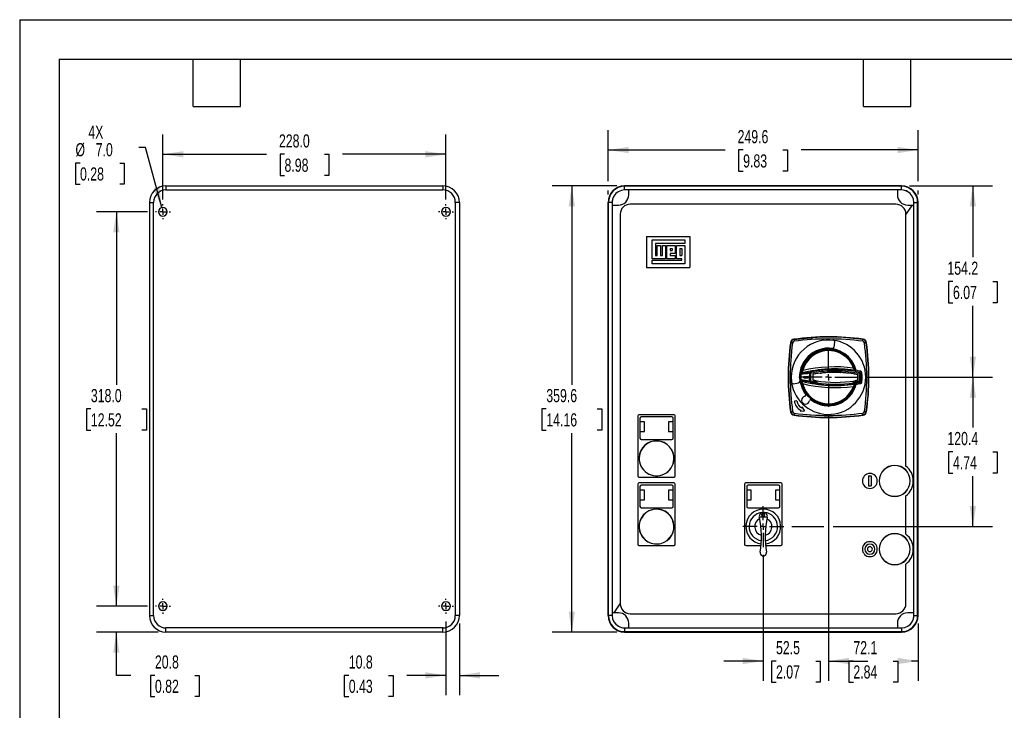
# Model space of a CAD drawing. Header units: millimetres. Extents: x 0 to 1397, y 0 to 1080.
# Tile 2 of 5: x 0 to 793, y 523 to 1080. Entities that reach past the tile are written whole.
import ezdxf

# ---------------------------------------------------------------- set-up
doc = ezdxf.new("R2010")
doc.units = ezdxf.units.MM
doc.header["$LTSCALE"] = 5
doc.linetypes.add('CENTERX2', pattern=[20.32, 12.7, -2.54, 2.54, -2.54])
doc.layers.add('CENTER', color=40, linetype='CENTERX2')
doc.layers.add('DIMENSIONS', color=140, linetype='Continuous', lineweight=25)
doc.layers.add('TEXT', color=140, linetype='Continuous', lineweight=25)
doc.styles.add('SLDTEXTSTYLE0', font='TXT', dxfattribs={"width": 0.7})
doc.dimstyles.new('SLDDIMSTYLE1', dxfattribs={"dimtxt": 10.790039, "dimasz": 16.51, "dimexe": 0, "dimexo": 0.0625, "dimgap": 2.69751, "dimtad": 0, "dimtih": 1, "dimtoh": 1, "dimdec": 1, "dimrnd": 1e-09, "dimzin": 4, "dimdsep": 46, "dimtxsty": 'SLDTEXTSTYLE0', "dimsah": 1, "dimcen": 0.09, "dimadec": 0, "dimazin": 1, "dimtfac": 1, "dimtdec": 1, "dimtofl": 0, "dimtmove": 0, "dimatfit": 3, "dimfxl": 0, "dimfrac": 2, "dimtolj": 1, "dimtzin": 12, "dimarcsym": 0})
doc.dimstyles.new('SLDDIMSTYLE2', dxfattribs={"dimtxt": 10.790039, "dimasz": 16.51, "dimexe": 0, "dimexo": 0.0625, "dimgap": 2.69751, "dimtad": 0, "dimtih": 1, "dimtoh": 1, "dimdec": 1, "dimrnd": 1e-09, "dimzin": 12, "dimdsep": 46, "dimtxsty": 'SLDTEXTSTYLE0', "dimsah": 1, "dimcen": 0.09, "dimadec": 0, "dimazin": 3, "dimtfac": 1, "dimtdec": 1, "dimtmove": 0, "dimatfit": 0, "dimfxl": 0, "dimfrac": 2, "dimtolj": 1, "dimtzin": 12, "dimarcsym": 0})
doc.dimstyles.new('SLDDIMSTYLE4', dxfattribs={"dimtxt": 10.790039, "dimasz": 16.51, "dimexe": 0, "dimexo": 0.0625, "dimgap": 2.69751, "dimtad": 0, "dimtih": 1, "dimtoh": 1, "dimdec": 1, "dimrnd": 1e-09, "dimzin": 12, "dimdsep": 46, "dimtxsty": 'SLDTEXTSTYLE0', "dimsah": 1, "dimcen": 0.09, "dimadec": 0, "dimazin": 3, "dimtfac": 1, "dimtdec": 1, "dimtofl": 0, "dimtmove": 0, "dimatfit": 3, "dimfxl": 0, "dimfrac": 2, "dimtolj": 1, "dimtzin": 12, "dimarcsym": 0})
doc.dimstyles.new('SLDDIMSTYLE5', dxfattribs={"dimtxt": 10.790039, "dimasz": 16.51, "dimexe": 0, "dimexo": 0.0625, "dimgap": 2.69751, "dimtad": 0, "dimtih": 1, "dimtoh": 1, "dimdec": 1, "dimrnd": 1e-09, "dimzin": 4, "dimdsep": 46, "dimtxsty": 'SLDTEXTSTYLE0', "dimsah": 1, "dimcen": 0, "dimadec": 0, "dimazin": 1, "dimtfac": 1, "dimtdec": 1, "dimtofl": 0, "dimtmove": 0, "dimatfit": 3, "dimfxl": 0, "dimfrac": 2, "dimtolj": 1, "dimtzin": 12, "dimarcsym": 0})

# ---------------------------------------------------------------- blocks, each defined once
blk = doc.blocks.new('_D_10')
at = {"layer": 'DIMENSIONS'}
for p, q in [((480.81, 945.54), (428.76, 945.54)), ((444.63, 945.54), (444.63, 785.31)), ((424.11, 765.74), (420.49, 765.74)), ((420.49, 765.74), (420.49, 748.59)), ((465.15, 765.74), (468.77, 765.74)), ((468.77, 765.74), (468.77, 748.59)), ((420.49, 748.59), (424.11, 748.59)), ((444.63, 585.94), (444.63, 746.18)), ((468.77, 748.59), (465.15, 748.59)), ((480.81, 585.94), (428.76, 585.94))]:
    blk.add_line(p, q, dxfattribs=at)
for points in [[(444.63, 945.54), (442.09, 929.03), (447.17, 929.03)], [(444.63, 585.94), (447.17, 602.45), (442.09, 602.45)]]:
    blk.add_solid(points, dxfattribs=at)
at = {"layer": 'DIMENSIONS', "char_height": 10.583, "attachment_point": 1, "style": 'SLDTEXTSTYLE0'}
for s, insert in [('359.6', (424.11, 781.8)), ('14.16', (424.11, 762.24))]:
    blk.add_mtext(s, dxfattribs=dict(at, insert=insert))
blk = doc.blocks.new('_D_11')
at = {"layer": 'DIMENSIONS'}
for p, q in [((716.51, 945.54), (783.5, 945.54)), ((767.62, 945.54), (767.62, 888.01)), ((751.59, 868.44), (747.97, 868.44)), ((747.97, 868.44), (747.97, 851.29)), ((783.65, 868.44), (787.28, 868.44)), ((787.28, 868.44), (787.28, 851.29)), ((747.97, 851.29), (751.59, 851.29)), ((767.62, 791.34), (767.62, 848.88)), ((787.28, 851.29), (783.65, 851.29)), ((681.72, 791.34), (783.5, 791.34))]:
    blk.add_line(p, q, dxfattribs=at)
for points in [[(767.62, 945.54), (765.08, 929.03), (770.16, 929.03)], [(767.62, 791.34), (770.16, 807.85), (765.08, 807.85)]]:
    blk.add_solid(points, dxfattribs=at)
at = {"layer": 'DIMENSIONS', "char_height": 10.583, "attachment_point": 1, "style": 'SLDTEXTSTYLE0'}
for s, insert in [('154.2', (747.1, 884.5)), ('6.07', (751.59, 864.94))]:
    blk.add_mtext(s, dxfattribs=dict(at, insert=insert))
blk = doc.blocks.new('_D_12')
at = {"layer": 'DIMENSIONS'}
for p, q in [((681.72, 791.34), (783.5, 791.34)), ((767.62, 791.34), (767.62, 750.71)), ((751.59, 731.14), (747.97, 731.14)), ((747.97, 731.14), (747.97, 713.99)), ((783.65, 731.14), (787.28, 731.14)), ((787.28, 731.14), (787.28, 713.99)), ((747.97, 713.99), (751.59, 713.99)), ((787.28, 713.99), (783.65, 713.99)), ((767.62, 670.94), (767.62, 711.58)), ((621.75, 670.94), (647.55, 670.94)), ((655.17, 670.94), (783.5, 670.94))]:
    blk.add_line(p, q, dxfattribs=at)
for points in [[(767.62, 791.34), (765.08, 774.83), (770.16, 774.83)], [(767.62, 670.94), (770.16, 687.45), (765.08, 687.45)]]:
    blk.add_solid(points, dxfattribs=at)
at = {"layer": 'DIMENSIONS', "char_height": 10.583, "attachment_point": 1, "style": 'SLDTEXTSTYLE0'}
for s, insert in [('120.4', (747.1, 747.2)), ('4.74', (751.59, 727.64))]:
    blk.add_mtext(s, dxfattribs=dict(at, insert=insert))
blk = doc.blocks.new('_D_13')
at = {"layer": 'DIMENSIONS'}
for p, q in [((473.86, 949.35), (473.86, 990.35)), ((723.46, 949.35), (723.46, 990.35)), ((473.86, 974.47), (568.01, 974.47)), ((582.63, 974.47), (579.01, 974.47)), ((579.01, 974.47), (579.01, 957.32)), ((614.7, 974.47), (618.32, 974.47)), ((618.32, 974.47), (618.32, 957.32)), ((723.46, 974.47), (629.32, 974.47)), ((579.01, 957.32), (582.63, 957.32)), ((618.32, 957.32), (614.7, 957.32)), ((473.86, 938.59), (473.86, 941.73)), ((723.46, 938.59), (723.46, 941.73))]:
    blk.add_line(p, q, dxfattribs=at)
for points in [[(473.86, 974.47), (490.37, 971.93), (490.37, 977.01)], [(723.46, 974.47), (706.95, 977.01), (706.95, 971.93)]]:
    blk.add_solid(points, dxfattribs=at)
at = {"layer": 'DIMENSIONS', "char_height": 10.583, "attachment_point": 1, "style": 'SLDTEXTSTYLE0'}
for s, insert in [('249.6', (578.14, 990.53)), ('9.83', (582.63, 970.96))]:
    blk.add_mtext(s, dxfattribs=dict(at, insert=insert))
blk = doc.blocks.new('_D_14')
at = {"layer": 'DIMENSIONS'}
for p, q in [((651.36, 760.99), (651.36, 546.7)), ((723.46, 592.89), (723.46, 546.7)), ((651.36, 562.57), (656.76, 562.57)), ((671.38, 562.57), (667.76, 562.57)), ((667.76, 562.57), (667.76, 545.42)), ((703.45, 562.57), (707.07, 562.57)), ((707.07, 562.57), (707.07, 545.42)), ((723.46, 562.57), (718.07, 562.57)), ((667.76, 545.42), (671.38, 545.42)), ((707.07, 545.42), (703.45, 545.42))]:
    blk.add_line(p, q, dxfattribs=at)
for points in [[(651.36, 562.57), (667.87, 560.03), (667.87, 565.11)], [(723.46, 562.57), (706.95, 565.11), (706.95, 560.03)]]:
    blk.add_solid(points, dxfattribs=at)
at = {"layer": 'DIMENSIONS', "char_height": 10.583, "attachment_point": 1, "style": 'SLDTEXTSTYLE0'}
for s, insert in [('72.1', (671.38, 578.63)), ('2.84', (671.38, 559.07))]:
    blk.add_mtext(s, dxfattribs=dict(at, insert=insert))
blk = doc.blocks.new('_D_15')
at = {"layer": 'DIMENSIONS'}
for p, q in [((651.36, 760.99), (651.36, 546.7)), ((598.86, 648.05), (598.86, 546.7)), ((598.86, 562.57), (567.11, 562.57)), ((609.08, 562.57), (605.46, 562.57)), ((605.46, 562.57), (605.46, 545.42)), ((641.15, 562.57), (644.77, 562.57)), ((644.77, 562.57), (644.77, 545.42)), ((651.36, 562.57), (683.11, 562.57)), ((605.46, 545.42), (609.08, 545.42)), ((644.77, 545.42), (641.15, 545.42))]:
    blk.add_line(p, q, dxfattribs=at)
for points in [[(598.86, 562.57), (582.35, 565.11), (582.35, 560.03)], [(651.36, 562.57), (667.87, 560.03), (667.87, 565.11)]]:
    blk.add_solid(points, dxfattribs=at)
at = {"layer": 'DIMENSIONS', "char_height": 10.583, "attachment_point": 1, "style": 'SLDTEXTSTYLE0'}
for s, insert in [('52.5', (609.08, 578.63)), ('2.07', (609.08, 559.07))]:
    blk.add_mtext(s, dxfattribs=dict(at, insert=insert))
blk = doc.blocks.new('SW_CENTERMARKSYMBOL_3')
at = {"layer": 'CENTER', "color": 0}
for p, q in [((0, 5.08), (0, 24.01)), ((-5.08, 0), (-24.01, 0)), ((0, 0), (-2.54, 0)), ((0, 0), (0, 2.54)), ((0, 0), (0, -2.54)), ((0, 0), (2.54, 0)), ((5.08, 0), (24.01, 0)), ((0, -5.08), (0, -24.01))]:
    blk.add_line(p, q, dxfattribs=at)
blk = doc.blocks.new('SW_CENTERMARKSYMBOL_4')
at = {"layer": 'CENTER', "color": 0}
for p, q in [((0, 5.08), (0, 16.54)), ((-5.08, 0), (-16.54, 0)), ((0, 0), (-2.54, 0)), ((0, 0), (0, 2.54)), ((0, 0), (0, -2.54)), ((0, 0), (2.54, 0)), ((5.08, 0), (16.54, 0)), ((0, -5.08), (0, -16.54))]:
    blk.add_line(p, q, dxfattribs=at)
blk = doc.blocks.new('_D_16')
at = {"layer": 'DIMENSIONS'}
for p, q in [((115.32, 934.59), (115.32, 986.89)), ((343.32, 934.59), (343.32, 986.89)), ((115.32, 971.02), (198.67, 971.02)), ((213.29, 971.02), (209.66, 971.02)), ((209.66, 971.02), (209.66, 953.87)), ((245.35, 971.02), (248.97, 971.02)), ((248.97, 971.02), (248.97, 953.87)), ((343.32, 971.02), (259.97, 971.02)), ((209.66, 953.87), (213.29, 953.87)), ((248.97, 953.87), (245.35, 953.87))]:
    blk.add_line(p, q, dxfattribs=at)
for points in [[(115.32, 971.02), (131.83, 968.48), (131.83, 973.56)], [(343.32, 971.02), (326.81, 973.56), (326.81, 968.48)]]:
    blk.add_solid(points, dxfattribs=at)
at = {"layer": 'DIMENSIONS', "char_height": 10.583, "attachment_point": 1, "style": 'SLDTEXTSTYLE0'}
for s, insert in [('228.0', (208.8, 987.08)), ('8.98', (213.29, 967.51))]:
    blk.add_mtext(s, dxfattribs=dict(at, insert=insert))
blk = doc.blocks.new('_D_17')
at = {"layer": 'DIMENSIONS'}
for p, q in [((102.93, 924.74), (61.98, 924.74)), ((77.86, 924.74), (77.86, 785.31)), ((57.34, 765.74), (53.71, 765.74)), ((53.71, 765.74), (53.71, 748.59)), ((98.38, 765.74), (102, 765.74)), ((102, 765.74), (102, 748.59)), ((53.71, 748.59), (57.34, 748.59)), ((77.86, 606.74), (77.86, 746.18)), ((102, 748.59), (98.38, 748.59)), ((102.93, 606.74), (61.98, 606.74))]:
    blk.add_line(p, q, dxfattribs=at)
for points in [[(77.86, 924.74), (75.32, 908.23), (80.4, 908.23)], [(77.86, 606.74), (80.4, 623.25), (75.32, 623.25)]]:
    blk.add_solid(points, dxfattribs=at)
at = {"layer": 'DIMENSIONS', "char_height": 10.583, "attachment_point": 1, "style": 'SLDTEXTSTYLE0'}
for s, insert in [('318.0', (57.34, 781.8)), ('12.52', (57.34, 762.24))]:
    blk.add_mtext(s, dxfattribs=dict(at, insert=insert))
blk = doc.blocks.new('_D_18')
at = {"layer": 'DIMENSIONS'}
for p, q in [((101.42, 976.6), (95.83, 976.6)), ((114.41, 928.12), (101.42, 976.6)), ((48.58, 963.96), (44.96, 963.96)), ((44.96, 963.96), (44.96, 946.82)), ((80.65, 963.96), (84.27, 963.96)), ((84.27, 963.96), (84.27, 946.82)), ((44.96, 946.82), (48.58, 946.82)), ((84.27, 946.82), (80.65, 946.82))]:
    blk.add_line(p, q, dxfattribs=at)
blk.add_solid([(114.41, 928.12), (112.59, 944.73), (107.68, 943.41)], dxfattribs=at)
at = {"layer": 'DIMENSIONS', "char_height": 10.583, "attachment_point": 1, "style": 'SLDTEXTSTYLE0'}
for s, insert in [('4X', (55.3, 994.13)), ('%%c', (44.93, 980.02)), ('7.0', (61.22, 980.02)), ('0.28', (48.58, 960.46))]:
    blk.add_mtext(s, dxfattribs=dict(at, insert=insert))
blk = doc.blocks.new('_D_19')
at = {"layer": 'DIMENSIONS'}
for p, q in [((77.86, 606.74), (77.86, 638.49)), ((102.93, 606.74), (61.98, 606.74)), ((111.47, 585.94), (61.98, 585.94)), ((77.86, 551.03), (77.86, 585.94)), ((89.47, 551.03), (77.86, 551.03)), ((108.92, 551.03), (105.3, 551.03)), ((105.3, 551.03), (105.3, 533.88)), ((140.98, 551.03), (144.61, 551.03)), ((144.61, 551.03), (144.61, 533.88)), ((105.3, 533.88), (108.92, 533.88)), ((144.61, 533.88), (140.98, 533.88))]:
    blk.add_line(p, q, dxfattribs=at)
for points in [[(77.86, 606.74), (80.4, 623.25), (75.32, 623.25)], [(77.86, 585.94), (75.32, 569.43), (80.4, 569.43)]]:
    blk.add_solid(points, dxfattribs=at)
at = {"layer": 'DIMENSIONS', "char_height": 10.583, "attachment_point": 1, "style": 'SLDTEXTSTYLE0'}
for s, insert in [('20.8', (108.92, 567.09)), ('0.82', (108.92, 547.52))]:
    blk.add_mtext(s, dxfattribs=dict(at, insert=insert))
blk = doc.blocks.new('_D_20')
at = {"layer": 'DIMENSIONS'}
for p, q in [((343.32, 594.35), (343.32, 535.16)), ((354.12, 592.89), (354.12, 535.16)), ((265.04, 551.03), (261.42, 551.03)), ((261.42, 551.03), (261.42, 533.88)), ((297.1, 551.03), (300.73, 551.03)), ((300.73, 551.03), (300.73, 533.88)), ((343.32, 551.03), (311.72, 551.03)), ((354.12, 551.03), (385.87, 551.03)), ((261.42, 533.88), (265.04, 533.88)), ((300.73, 533.88), (297.1, 533.88))]:
    blk.add_line(p, q, dxfattribs=at)
for points in [[(343.32, 551.03), (326.81, 553.57), (326.81, 548.49)], [(354.12, 551.03), (370.63, 548.49), (370.63, 553.57)]]:
    blk.add_solid(points, dxfattribs=at)
at = {"layer": 'DIMENSIONS', "char_height": 10.583, "attachment_point": 1, "style": 'SLDTEXTSTYLE0'}
for s, insert in [('10.8', (265.04, 567.09)), ('0.43', (265.04, 547.52))]:
    blk.add_mtext(s, dxfattribs=dict(at, insert=insert))
blk = doc.blocks.new('SW_CENTERMARKSYMBOL_5')
at = {"layer": 'CENTER', "color": 0}
for p, q in [((-5.08, 0), (-6.04, 0)), ((0, 0), (-2.54, 0)), ((0, 5.08), (0, 6.04)), ((0, 0), (0, 2.54)), ((0, 0), (0, -2.54)), ((0, 0), (2.54, 0)), ((5.08, 0), (6.04, 0)), ((0, -5.08), (0, -6.04))]:
    blk.add_line(p, q, dxfattribs=at)
blk = doc.blocks.new('SW_CENTERMARKSYMBOL_6')
at = {"layer": 'CENTER', "color": 0}
for p, q in [((-5.08, 0), (-6.04, 0)), ((0, 0), (-2.54, 0)), ((0, 5.08), (0, 6.04)), ((0, 0), (0, 2.54)), ((0, 0), (0, -2.54)), ((0, 0), (2.54, 0)), ((5.08, 0), (6.04, 0)), ((0, -5.08), (0, -6.04))]:
    blk.add_line(p, q, dxfattribs=at)
blk = doc.blocks.new('SW_CENTERMARKSYMBOL_7')
at = {"layer": 'CENTER', "color": 0}
for p, q in [((-5.08, 0), (-6.04, 0)), ((0, 0), (-2.54, 0)), ((0, 5.08), (0, 6.04)), ((0, 0), (0, 2.54)), ((0, 0), (0, -2.54)), ((0, 0), (2.54, 0)), ((5.08, 0), (6.04, 0)), ((0, -5.08), (0, -6.04))]:
    blk.add_line(p, q, dxfattribs=at)
blk = doc.blocks.new('SW_CENTERMARKSYMBOL_8')
at = {"layer": 'CENTER', "color": 0}
for p, q in [((-5.08, 0), (-6.04, 0)), ((0, 0), (-2.54, 0)), ((0, 5.08), (0, 6.04)), ((0, 0), (0, 2.54)), ((0, 0), (0, -2.54)), ((0, 0), (2.54, 0)), ((5.08, 0), (6.04, 0)), ((0, -5.08), (0, -6.04))]:
    blk.add_line(p, q, dxfattribs=at)

msp = doc.modelspace()

# ---------------------------------------------------------------- linework, layer by layer
at = {"color": 7, "linetype": 'Continuous'}
for q in [(0.01, 0.01), (1397.01, 1079.51)]:
    msp.add_line((0.01, 1079.51), q, dxfattribs=at)
for p, q in [((117.82, 945.54), (117.82, 942.24)), ((117.82, 945.54), (340.82, 945.54)), ((340.82, 945.54), (340.82, 942.24)), ((710.16, 945.54), (487.16, 945.54)), ((487.16, 942.24), (487.16, 945.24)), ((710.16, 945.24), (487.16, 945.24)), ((710.16, 942.24), (710.16, 945.24)), ((117.82, 942.24), (340.82, 942.24)), ((490.46, 942.24), (487.16, 942.24)), ((490.46, 938.34), (490.46, 942.24)), ((706.86, 942.24), (490.46, 942.24)), ((706.86, 942.24), (706.86, 938.34)), ((710.16, 942.24), (706.86, 942.24)), ((104.52, 932.24), (107.82, 932.24)), ((104.52, 932.24), (104.52, 599.24)), ((107.82, 599.24), (107.82, 932.24)), ((350.82, 932.24), (350.82, 599.24)), ((354.12, 932.24), (350.82, 932.24)), ((354.12, 932.24), (354.12, 599.24)), ((473.86, 599.24), (473.86, 932.24)), ((474.16, 599.24), (474.16, 932.24)), ((477.16, 932.24), (474.16, 932.24)), ((477.16, 932.24), (477.16, 930.04)), ((477.16, 930.04), (477.16, 601.44)), ((477.16, 930.04), (482.16, 930.04)), ((705.66, 930.74), (491.66, 930.74)), ((718.66, 930.04), (713.66, 922.74)), ((715.16, 930.04), (718.66, 930.04)), ((718.66, 930.04), (720.16, 930.04)), ((720.16, 930.04), (720.16, 932.24)), ((720.16, 932.24), (723.16, 932.24)), ((720.16, 601.44), (720.16, 930.04)), ((723.16, 599.24), (723.16, 932.24)), ((723.46, 599.24), (723.46, 932.24)), ((483.66, 922.74), (483.66, 608.74)), ((713.66, 719.74), (713.66, 922.74)), ((504.66, 904.74), (504.66, 879.74)), ((504.66, 904.74), (539.66, 904.74)), ((539.66, 904.74), (539.66, 879.74)), ((509.34, 886.84), (509.34, 902.1)), ((509.34, 902.1), (535.65, 902.1)), ((535.65, 899.09), (511.94, 899.09)), ((511.94, 899.09), (511.94, 889.45)), ((513.5, 889.45), (513.5, 897.6)), ((513.5, 897.6), (516.11, 897.6)), ((516.11, 897.6), (516.11, 889.45)), ((517.56, 889.45), (517.56, 897.6)), ((517.56, 897.6), (520.13, 897.6)), ((520.13, 897.6), (520.13, 886.84)), ((521.21, 897.6), (527.91, 897.6)), ((521.21, 886.84), (521.21, 897.6)), ((527.91, 897.6), (527.91, 890.94)), ((529.02, 897.6), (535.65, 897.6)), ((529.02, 886.84), (529.02, 897.6)), ((535.65, 902.1), (535.65, 899.09)), ((535.65, 897.6), (535.65, 882.79)), ((511.94, 889.45), (513.5, 889.45)), ((516.11, 889.45), (517.56, 889.45)), ((523.79, 894.99), (523.79, 893.51)), ((523.79, 894.99), (525.34, 894.99)), ((523.79, 893.51), (525.34, 893.51)), ((527.91, 890.94), (523.79, 890.94)), ((523.79, 890.94), (523.79, 889.45)), ((523.79, 889.45), (527.91, 889.45)), ((525.34, 894.99), (525.34, 893.51)), ((527.91, 889.45), (527.91, 886.84)), ((531.66, 894.99), (533.12, 894.99)), ((531.66, 894.99), (531.66, 889.45)), ((531.66, 889.45), (533.12, 889.45)), ((533.12, 894.99), (533.12, 889.45)), ((520.13, 886.84), (509.34, 886.84)), ((509.34, 882.79), (509.34, 885.8)), ((509.34, 885.8), (533.12, 885.8)), ((535.65, 882.79), (509.34, 882.79)), ((527.91, 886.84), (521.21, 886.84)), ((533.12, 886.84), (529.02, 886.84)), ((533.12, 885.8), (533.12, 886.84)), ((504.66, 879.74), (539.66, 879.74)), ((621, 819.09), (620.73, 819.13)), ((623.54, 821.94), (623.58, 821.67)), ((623.58, 821.67), (636.07, 823.03)), ((634.44, 822.77), (638.53, 823.1)), ((636.52, 823.1), (634.44, 822.77)), ((638.53, 823.1), (636.52, 823.1)), ((655.82, 815.52), (656.54, 819.66)), ((679.11, 821.71), (679.15, 821.97)), ((681.96, 819.16), (681.7, 819.13)), ((629.82, 796.94), (630.59, 796.74)), ((637.06, 794.54), (636.21, 794.73)), ((637.06, 794.54), (636.87, 795.52)), ((638.75, 793.48), (638.73, 789.33)), ((638.75, 793.48), (638.73, 789.33)), ((638.75, 793.48), (638.75, 793.48)), ((639, 793.77), (639, 793.77)), ((646.34, 797.36), (656.4, 797.82)), ((654.5, 796.34), (654.47, 795.24)), ((654.56, 795.83), (654.5, 796.41)), ((661.21, 795.7), (654.56, 795.83)), ((654.61, 795.79), (654.56, 795.83)), ((654.61, 795.79), (654.6, 795.22)), ((661.16, 795.65), (654.61, 795.79)), ((656.4, 797.82), (656.39, 797.33)), ((656.4, 797.82), (664.43, 797.46)), ((661.15, 795.09), (661.16, 795.65)), ((661.16, 795.65), (661.21, 795.7)), ((661.3, 796.27), (661.21, 795.7)), ((661.27, 795.1), (661.29, 796.21)), ((672.27, 799), (671.52, 798.73)), ((672.94, 797.74), (672.83, 797.74)), ((674.76, 793.42), (674.76, 793.42)), ((674.98, 789.34), (675, 793.12)), ((674.98, 789.34), (675, 793.12)), ((675, 793.12), (675, 793.12)), ((676.23, 794.25), (676.43, 795.23)), ((676.23, 794.25), (677.22, 794.37)), ((621.36, 791.32), (620.58, 791.32)), ((623.06, 786.13), (627.2, 786.86)), ((628.38, 791.33), (628.36, 791.33)), ((631.36, 791.44), (629.13, 791.45)), ((630.54, 786.14), (629.77, 785.95)), ((631.36, 791.44), (631.36, 791.94)), ((631.36, 790.94), (631.36, 791.44)), ((631.36, 790.94), (635.04, 790.92)), ((631.41, 791.94), (631.4, 790.94)), ((635.04, 791.92), (635.04, 791.42)), ((635.04, 791.42), (635.04, 790.92)), ((635.84, 791.42), (635.04, 791.42)), ((635.84, 791.42), (636.71, 791.41)), ((637.03, 788.28), (636.18, 788.1)), ((637.03, 788.28), (636.83, 787.3)), ((638.73, 789.33), (638.73, 789.33)), ((638.98, 789.03), (638.98, 789.03)), ((641.08, 787.52), (640.59, 787.62)), ((640.6, 787.72), (640.6, 788.74)), ((641.1, 787.72), (640.6, 787.72)), ((641, 788.6), (641, 788.68)), ((641.1, 787.72), (641.08, 787.52)), ((641.1, 788.58), (641.1, 787.72)), ((641.1, 787.72), (641.1, 787.25)), ((642.09, 786.86), (641.95, 785.88)), ((642.1, 788.41), (642.09, 786.86)), ((671.59, 786.88), (671.6, 788.33)), ((671.59, 786.88), (671.74, 785.89)), ((672.6, 787.74), (672.6, 788.5)), ((673.1, 787.74), (672.6, 787.74)), ((672.62, 787.53), (672.6, 787.74)), ((672.6, 787.27), (672.6, 787.74)), ((673.11, 787.64), (672.62, 787.53)), ((672.7, 788.69), (672.7, 788.52)), ((673.1, 788.76), (673.1, 787.74)), ((674.74, 789.05), (674.74, 789.05)), ((674.98, 789.34), (674.98, 789.34)), ((676.2, 788.2), (676.4, 787.22)), ((676.2, 788.2), (677.19, 788.08)), ((677.4, 791.22), (678.45, 791.22)), ((681.36, 791.36), (682.15, 791.36)), ((683.64, 791.36), (683.92, 791.36)), ((632.96, 777.58), (632.95, 777.57)), ((671.45, 783.77), (672.19, 783.49)), ((672.77, 784.74), (672.87, 784.74)), ((625.9, 772.22), (623.91, 772.04)), ((632.32, 775.97), (632.32, 775.98)), ((633.15, 776.97), (633.16, 776.97)), ((636.01, 772.28), (636.03, 772.28)), ((637.62, 772.92), (637.61, 772.91)), ((620.77, 763.52), (621.03, 763.56)), ((621.36, 763.87), (621.36, 763.89)), ((621.36, 763.89), (621.36, 763.88)), ((621.36, 763.88), (621.36, 763.87)), ((628.98, 764.72), (628.59, 763.9)), ((628.59, 763.9), (631.87, 764.15)), ((630.24, 767.34), (629.85, 766.52)), ((632.09, 764.62), (630.24, 767.34)), ((681.73, 763.6), (682, 763.56)), ((497.74, 760.09), (497.74, 711.74)), ((526.99, 761.09), (498.74, 761.09)), ((499.54, 758.29), (499.54, 742.14)), ((503.14, 755.39), (499.54, 755.39)), ((525.19, 759.29), (500.54, 759.29)), ((503.14, 747.59), (503.14, 755.39)), ((526.19, 755.39), (522.59, 755.39)), ((522.59, 755.39), (522.59, 747.59)), ((526.19, 742.14), (526.19, 758.29)), ((527.99, 711.74), (527.99, 760.09)), ((623.62, 760.98), (623.58, 760.71)), ((635.97, 759.77), (636.56, 759.68)), ((636.56, 759.68), (637.01, 759.68)), ((679.19, 760.75), (679.15, 761.01)), ((499.54, 747.59), (503.14, 747.59)), ((522.59, 747.59), (526.19, 747.59)), ((500.54, 741.14), (525.19, 741.14)), ((498.74, 710.74), (526.99, 710.74)), ((526.99, 706.09), (498.74, 706.09)), ((612.99, 706.09), (584.74, 706.09)), ((683.66, 711.74), (685.66, 711.74)), ((683.66, 711.74), (683.66, 703.74)), ((685.66, 711.74), (685.66, 703.74)), ((497.74, 705.09), (497.74, 656.74)), ((499.54, 703.29), (499.54, 687.14)), ((503.14, 700.39), (499.54, 700.39)), ((525.19, 704.29), (500.54, 704.29)), ((503.14, 692.59), (503.14, 700.39)), ((526.19, 700.39), (522.59, 700.39)), ((522.59, 700.39), (522.59, 692.59)), ((526.19, 687.14), (526.19, 703.29)), ((527.99, 656.74), (527.99, 705.09)), ((583.74, 705.09), (583.74, 656.74)), ((585.54, 703.29), (585.54, 687.14)), ((589.14, 700.39), (585.54, 700.39)), ((611.19, 704.29), (586.54, 704.29)), ((589.14, 692.59), (589.14, 700.39)), ((612.19, 700.39), (608.59, 700.39)), ((608.59, 700.39), (608.59, 692.59)), ((612.19, 687.14), (612.19, 703.29)), ((613.99, 656.74), (613.99, 705.09)), ((683.66, 703.74), (685.66, 703.74)), ((499.54, 692.59), (503.14, 692.59)), ((522.59, 692.59), (526.19, 692.59)), ((585.54, 692.59), (589.14, 692.59)), ((608.59, 692.59), (612.19, 692.59)), ((713.66, 664.74), (713.66, 695.74)), ((500.54, 686.14), (525.19, 686.14)), ((586.54, 686.14), (611.19, 686.14)), ((602.05, 678.5), (595.68, 678.5)), ((597.85, 679.38), (597.64, 680.38)), ((600.06, 681.01), (597.67, 681.01)), ((597.85, 679.38), (599.85, 679.36)), ((599.85, 679.36), (600.08, 680.35)), ((498.74, 655.74), (526.99, 655.74)), ((584.74, 655.74), (596.9, 655.74)), ((600.83, 655.74), (612.99, 655.74)), ((713.66, 608.74), (713.66, 640.74)), ((478.67, 601.44), (483.66, 608.74)), ((104.52, 599.24), (107.82, 599.24)), ((354.12, 599.24), (350.82, 599.24)), ((477.16, 599.24), (474.16, 599.24)), ((478.67, 601.44), (477.16, 601.44)), ((477.16, 601.44), (477.16, 599.24)), ((482.16, 601.44), (478.67, 601.44)), ((491.66, 600.74), (705.66, 600.74)), ((720.16, 601.44), (715.16, 601.44)), ((720.16, 599.24), (720.16, 601.44)), ((720.16, 599.24), (723.16, 599.24)), ((340.82, 589.24), (117.82, 589.24)), ((117.82, 585.94), (117.82, 589.24)), ((340.82, 585.94), (340.82, 589.24)), ((487.16, 589.24), (490.46, 589.24)), ((487.16, 589.24), (487.16, 586.24)), ((490.46, 589.24), (490.46, 593.14)), ((490.46, 589.24), (706.86, 589.24)), ((706.86, 593.14), (706.86, 589.24)), ((706.86, 589.24), (710.16, 589.24)), ((710.16, 589.24), (710.16, 586.24)), ((340.82, 585.94), (117.82, 585.94)), ((487.16, 586.24), (710.16, 586.24)), ((487.16, 585.94), (710.16, 585.94))]:
    msp.add_line(p, q)
at = {"flags": 128}
for points in [[(478.52, 937.28), (477.51, 934.86), (477.16, 932.24)], [(482.08, 940.86), (480.07, 939.29), (478.52, 937.28)], [(487.16, 942.24), (484.53, 941.89), (482.08, 940.86)], [(487.16, 942.24), (484.54, 941.89), (482.08, 940.86)], [(715.22, 940.87), (712.79, 941.89), (710.16, 942.24)], [(718.79, 937.31), (717.23, 939.32), (715.22, 940.87)], [(720.16, 932.24), (719.82, 934.87), (718.79, 937.31)], [(720.16, 932.24), (719.82, 934.86), (718.79, 937.31)], [(629.36, 793.91), (629.34, 794.2), (629.39, 794.79)], [(630.08, 795.31), (630.03, 795.07), (630.03, 794.9), (630.05, 794.79), (630.1, 794.76)], [(646.34, 797.01), (644.45, 796.83), (642.85, 796.67), (641.78, 796.57), (641.4, 796.59), (641.78, 796.71), (642.86, 796.91), (644.46, 797.15), (646.34, 797.36)], [(644.63, 794.57), (645.48, 794.67), (646.38, 794.76)], [(664.43, 797.11), (655.39, 797.47), (646.34, 797.01)], [(654.6, 795.22), (654.53, 795.23), (654.47, 795.24)], [(661.3, 796.27), (660.05, 796.3), (657.9, 796.34), (654.5, 796.41)], [(654.5, 796.41), (654.5, 796.37), (654.5, 796.34)], [(655.97, 795.18), (655.97, 795.19), (655.96, 795.19)], [(661.15, 795.09), (661.22, 795.1), (661.27, 795.1)], [(661.29, 796.21), (661.29, 796.25), (661.3, 796.27)], [(664.43, 797.46), (666.32, 797.26), (667.92, 797.05), (669, 796.86), (669.38, 796.74), (669, 796.72), (667.93, 796.8), (666.32, 796.94), (664.43, 797.11)], [(672.24, 796.8), (672.7, 796.87), (672.86, 797.06)], [(672.27, 799), (672.61, 797.99), (672.86, 797.06)], [(672.86, 797.06), (672.92, 797.17), (672.97, 797.25)], [(673.36, 796.89), (673.3, 796.78), (673.26, 796.7)], [(676.43, 795.23), (676.97, 795.72), (677.38, 796.1)], [(678.16, 795.27), (677.64, 794.76), (677.22, 794.37)], [(629.36, 788.11), (629.31, 788.8), (629.34, 788.98)], [(630.07, 788.12), (630.02, 788.09), (629.99, 787.99), (630, 787.82), (630.04, 787.58)], [(631.36, 791.94), (633.13, 791.93), (635.04, 791.92)], [(639.93, 786.72), (640.12, 786.77), (640.31, 786.94), (640.4, 787.08), (640.48, 787.24), (640.54, 787.43), (640.59, 787.62)], [(639.93, 786.27), (639.93, 786.52), (639.93, 786.72)], [(640.59, 787.62), (640.6, 787.68), (640.6, 787.72)], [(671.45, 783.77), (671.84, 784.48), (671.99, 784.81), (672.1, 785.11), (672.17, 785.35), (672.21, 785.54), (672.22, 785.65), (672.19, 785.69)], [(672.8, 785.42), (672.65, 785.61), (672.19, 785.69)], [(672.8, 785.42), (672.54, 784.5), (672.19, 783.49)], [(672.91, 785.24), (672.85, 785.34), (672.8, 785.42)], [(673.1, 787.74), (673.1, 787.68), (673.11, 787.64)], [(673.11, 787.64), (673.15, 787.44), (673.22, 787.26), (673.3, 787.1), (673.39, 786.96), (673.58, 786.78), (673.77, 786.73)], [(673.2, 785.78), (673.26, 785.68), (673.31, 785.59)], [(673.77, 786.73), (673.77, 786.48), (673.76, 786.28)], [(677.34, 786.34), (676.81, 786.84), (676.4, 787.22)], [(677.19, 788.08), (677.72, 787.57), (678.12, 787.17)], [(632.15, 764.45), (632.13, 764.54), (632.09, 764.62)], [(637.01, 759.68), (636.43, 759.73), (635.97, 759.77)], [(595.68, 678.5), (595.68, 678.49), (595.68, 678.49)], [(597.64, 680.38), (597.62, 680.69), (597.67, 681.01)], [(600.08, 680.35), (600.11, 680.68), (600.06, 681.01)], [(602.05, 678.5), (602.05, 678.49), (602.05, 678.49)], [(477.16, 599.24), (477.51, 596.62), (478.54, 594.18)], [(477.16, 599.24), (477.51, 596.63), (478.54, 594.18)], [(718.81, 594.21), (719.82, 596.63), (720.16, 599.24)], [(478.54, 594.18), (480.1, 592.17), (482.11, 590.62)], [(482.11, 590.62), (484.54, 589.6), (487.16, 589.24)], [(710.16, 589.24), (712.79, 589.59), (715.25, 590.63)], [(710.16, 589.24), (712.8, 589.59), (715.25, 590.63)], [(715.25, 590.63), (717.26, 592.19), (718.81, 594.21)]]:
    msp.add_lwpolyline(points, dxfattribs=at)
for centre, radius, start, end in [((117.82, 932.24), 13.3, 90, 180), ((340.82, 932.24), 13.3, 0, 90), ((487.16, 932.24), 13.3, 90, 180), ((487.16, 932.24), 13, 90, 180), ((710.16, 932.24), 13.3, 0, 90), ((710.16, 932.24), 13, 0, 90), ((117.82, 932.24), 10, 90, 180), ((340.82, 932.24), 10, 0, 90), ((487.12, 932.25), 9.96, 149.71678, 180.06226), ((482.16, 938.34), 8.3, 270, 0), ((715.16, 938.34), 8.3, 180, 270), ((710.18, 932.3), 9.94, 59.51993, 90.09534), ((115.32, 924.74), 3.5, 90, 270), ((115.32, 924.74), 3.5, 270, 90), ((343.32, 924.74), 3.5, 90, 270), ((343.32, 924.74), 3.5, 270, 90), ((491.66, 922.74), 8, 90, 180), ((705.66, 922.74), 8, 360, 90), ((819.11, 791.45), 200.3, 172.05694, 188.01352), ((820.21, 791.45), 201.12, 172.10035, 187.97011), ((829.33, 791.64), 208.75, 172.47262, 180.08641), ((624, 818.67), 3.3, 98.01352, 172.05694), ((624, 818.67), 3.03, 97.98345, 172.08701), ((621.24, 813.1), 5.99, 79.10177, 92.32475), ((651.36, 791.34), 30, 82.02507, 180.03523), ((623.89, 818.79), 1.53, 97.60028, 172.47018), ((651.47, 623.59), 200.3, 82.05694, 98.01352), ((629.57, 821.44), 5.99, 177.74571, 190.96869), ((651.48, 611.55), 210.59, 82.48773, 97.58273), ((651.47, 622.61), 201, 82.09671, 94.12241), ((651.36, 791.34), 30, 0.03523, 82.02507), ((655.36, 819.86), 1.2, 0.03523, 82.02507), ((655.36, 819.86), 1.2, 350.03523, 0.03523), ((673.12, 821.47), 5.99, 349.10177, 2.32475), ((678.81, 818.82), 1.53, 7.60028, 82.47018), ((678.69, 818.71), 3.03, 7.98345, 82.08701), ((678.69, 818.7), 3.3, 8.01352, 82.05694), ((681.46, 813.14), 5.99, 87.74571, 100.96869), ((473.31, 791.41), 208.84, 359.98572, 7.59617), ((482.17, 791.2), 201.47, 0.046, 7.96718), ((483.61, 791.24), 200.3, 0.03523, 8.01352), ((651.36, 791.34), 23.4, 82.36497, 187.70549), ((651.36, 791.34), 23, 13.79579, 180.03523), ((651.36, 791.34), 22.98, 13.81509, 180.03523), ((651.36, 791.34), 22.5, 16.52283, 342.93993), ((651.36, 791.34), 22.26, 20.11839, 165.43393), ((651.36, 791.34), 21.47, 20.11839, 165.43393), ((654.63, 815.73), 1.2, 262.36497, 350.03523), ((651.36, 791.34), 22.24, 171.09551, 179.73138), ((630.36, 793.8), 1, 104.98588, 173.31563), ((626.94, 843.06), 49.2, 272.82229, 280.85959), ((647.23, 792.37), 18, 165.30201, 172.30217), ((630.11, 794.56), 0.752, 92.57688, 162.32832), ((636.88, 793.69), 6.99, 154.14545, 166.64965), ((656.14, 692.92), 105.12, 81.18943, 104.3415), ((628.22, 841.95), 47.23, 272.27575, 280.55346), ((656.56, 684.16), 115.54, 82.56054, 102.99178), ((651.36, 791.34), 15.53, 167.38952, 179.73138), ((637.1, 794.66), 0.897, 104.96446, 175.14515), ((651.36, 791.34), 14.65, 167.38952, 179.73138), ((655.92, 697.32), 100.03, 78.16839, 100.9786), ((655.92, 697.32), 99.03, 90.82662, 100.9786), ((639.05, 793.48), 0.3, 99.9757, 179.70929), ((639.05, 793.48), 0.3, 99.97528, 179.70929), ((655.92, 697.32), 97.93, 90.84891, 99.95362), ((655.92, 697.32), 97.92, 98.39094, 99.95319), ((655.88, 691.83), 103.35, 81.24723, 97.92517), ((609.56, 793.46), 36.99, 5.30452, 6.05171), ((655.92, 697.32), 97.91, 86.94071, 90.77766), ((655.92, 697.32), 97.93, 78.91221, 86.86945), ((655.92, 697.32), 99.03, 78.16839, 86.89174), ((657.01, 709.46), 85.72, 82.79039, 85.06668), ((710.46, 793.17), 46.23, 174.67788, 175.27565), ((668.91, 796.66), 3.33, 2.35784, 38.37685), ((655.92, 697.32), 97.92, 78.91263, 80.78147), ((673.18, 801.26), 4.56, 258.02263, 270.90034), ((651.36, 791.34), 22.4, 15.28793, 16.60371), ((673.34, 797.19), 0.5, 194.94783, 260.08389), ((673.45, 797.38), 0.499, 195.25023, 260.09329), ((655.92, 697.32), 101.08, 77.74222, 80.06529), ((674.7, 793.12), 0.3, 359.74225, 78.90134), ((674.7, 793.12), 0.3, 359.74225, 78.90176), ((651.36, 791.34), 25.03, 352.79251, 6.67025), ((676.23, 794.25), 1, 6.7253, 78.11333), ((651.36, 791.34), 26.03, 359.73138, 6.67025), ((677.17, 795.12), 1, 8.35532, 77.71757), ((651.36, 791.34), 27.08, 359.73138, 8.33067), ((829.42, 791.27), 208.84, 179.98572, 187.59617), ((651.36, 791.34), 30, 180.03523, 188.04539), ((651.36, 791.34), 30, 188.04539, 0.03523), ((622.85, 787.31), 1.2, 188.04539, 280.03523), ((626.99, 788.04), 1.2, 280.03523, 0.03523), ((626.99, 788.04), 1.2, 0.03523, 7.70549), ((651.36, 791.34), 23, 180.03523, 216.79617), ((651.36, 791.34), 22.98, 180.03523, 216.79617), ((651.36, 791.34), 22.24, 179.73138, 188.36725), ((626.66, 741.42), 47.64, 78.47091, 86.77272), ((630.34, 789.09), 1, 186.14713, 254.47688), ((630.08, 788.33), 0.752, 197.13444, 266.88588), ((647.22, 790.35), 18, 187.16051, 194.16084), ((651.36, 791.34), 22.26, 194.02883, 339.34437), ((636.85, 789.13), 6.99, 192.81263, 205.31779), ((627.75, 740.95), 47.23, 78.9093, 87.18701), ((657.06, 889.72), 105.12, 255.12126, 278.27333), ((657.57, 898.47), 115.54, 256.47098, 276.90222), ((651.36, 791.34), 21.47, 194.02883, 339.34437), ((651.36, 791.34), 15.53, 179.73138, 192.07324), ((637.07, 788.16), 0.897, 184.31761, 254.49829), ((651.36, 791.34), 14.65, 179.73138, 192.07324), ((656.81, 885.32), 100.03, 258.48416, 260.28732), ((656.81, 885.32), 99.03, 258.48416, 260.57477), ((651.36, 791.34), 23, 233.2743, 345.66697), ((651.36, 791.34), 22.98, 233.2743, 345.64767), ((639.03, 789.33), 0.3, 179.75347, 259.48705), ((639.03, 789.33), 0.3, 179.75347, 259.48748), ((656.81, 885.32), 97.93, 259.50914, 260.4759), ((656.81, 885.32), 97.92, 259.50957, 260.71286), ((640.08, 787.73), 1.02, 261.51269, 348.36615), ((640.1, 787.25), 1, 260.32209, 359.70949), ((643.24, 797.91), 12.11, 254.0974, 263.84128), ((647.81, 831.59), 43.45, 260.4508, 260.98487), ((657.09, 876.75), 89.6, 259.65459, 280.03223), ((642.93, 790.52), 3.76, 240.69062, 257.07309), ((656.81, 885.32), 100.55, 261.50136, 278.54339), ((656.81, 885.32), 99.55, 261.50136, 278.54339), ((670.82, 790.28), 3.49, 282.74616, 300.50188), ((670.05, 799.9), 14.12, 276.88769, 285.25776), ((673.09, 781.27), 4.52, 88.50479, 101.49777), ((673.6, 787.27), 1, 179.75359, 279.72436), ((673.62, 787.74), 1.02, 191.67886, 278.53098), ((656.81, 885.32), 97.92, 279.34282, 280.55013), ((665.85, 831.64), 43.5, 279.07105, 279.60546), ((651.36, 791.34), 22.4, 342.85905, 344.17483), ((673.29, 785.29), 0.5, 99.37887, 164.51493), ((673.39, 785.1), 0.499, 99.36935, 164.21265), ((656.81, 885.32), 97.93, 279.58019, 280.55055), ((656.81, 885.32), 99.03, 279.4751, 281.29437), ((656.81, 885.32), 101.08, 279.39747, 281.72054), ((656.81, 885.32), 100.03, 279.76244, 281.29437), ((674.68, 789.34), 0.3, 280.56142, 359.72051), ((674.68, 789.34), 0.3, 280.561, 359.72051), ((676.2, 788.2), 1, 281.34943, 352.73745), ((651.36, 791.34), 26.03, 352.79251, 359.73138), ((677.14, 787.32), 1, 281.74519, 351.10744), ((651.36, 791.34), 27.08, 351.13209, 359.73138), ((473.4, 791.05), 208.75, 352.47262, 0.08641), ((482.17, 791.28), 201.47, 352.10328, 0.02446), ((483.61, 791.24), 200.3, 352.05694, 0.03523), ((632.15, 776.97), 1, 0.03523, 36.79617), ((632.15, 776.97), 1.02, 0.03523, 36.79617), ((632.88, 772.83), 9, 185.03528, 244.34954), ((632.88, 772.83), 7, 185.03528, 244.34954), ((632.88, 772.83), 3.2, 100.00792, 350.06254), ((632.88, 772.83), 3.18, 100.00792, 350.06254), ((632.15, 776.97), 1, 280.00792, 0.03523), ((632.15, 776.97), 1.02, 280.00792, 0.03523), ((637.01, 772.11), 1.02, 53.2743, 170.06254), ((637.01, 772.11), 1, 53.2743, 170.06254), ((624.04, 763.98), 3.3, 188.01352, 262.05694), ((621.27, 769.55), 5.99, 267.74571, 280.96869), ((624.04, 763.98), 3.03, 187.98345, 262.08701), ((623.92, 763.87), 1.53, 187.60028, 262.47018), ((629.61, 761.22), 5.99, 169.10177, 182.32475), ((651.25, 971.13), 210.59, 262.48773, 277.58273), ((631.85, 764.45), 0.3, 274.34954, 0.03523), ((678.84, 763.9), 1.53, 277.60028, 352.47018), ((673.16, 761.25), 5.99, 357.74571, 10.96869), ((678.73, 764.01), 3.03, 277.98345, 352.08701), ((678.72, 764.02), 3.3, 278.01352, 352.05694), ((681.49, 769.59), 5.99, 259.10177, 272.32475), ((498.74, 760.09), 1, 90, 180), ((500.54, 758.29), 1, 90, 180), ((525.19, 758.29), 1, 0, 90), ((526.99, 760.09), 1, 0, 90), ((651.26, 959.09), 200.3, 262.05694, 278.01352), ((651.26, 960.19), 201.12, 262.10035, 277.97011), ((512.86, 725.94), 14.1, 356.76447, 176.76447), ((512.86, 725.94), 14, 356.76447, 176.76447), ((500.54, 742.14), 1, 180, 270), ((525.19, 742.14), 1, 270, 0), ((512.86, 725.94), 14.1, 176.76447, 356.76447), ((512.86, 725.94), 14, 176.76447, 356.76447), ((684.66, 707.74), 6, 90, 270), ((684.66, 707.74), 6, 270, 90), ((704.66, 707.74), 12.5, 90, 270), ((704.66, 707.74), 12.4, 90, 270), ((704.66, 707.74), 12.5, 270, 90), ((704.66, 707.74), 12.4, 270, 90), ((704.66, 707.74), 15, 306.8699, 53.1301), ((498.74, 711.74), 1, 180, 270), ((498.74, 705.09), 1, 90, 180), ((526.99, 711.74), 1, 270, 0), ((526.99, 705.09), 1, 0, 90), ((584.74, 705.09), 1, 90, 180), ((612.99, 705.09), 1, 0, 90), ((500.54, 703.29), 1, 90, 180), ((525.19, 703.29), 1, 0, 90), ((586.54, 703.29), 1, 90, 180), ((611.19, 703.29), 1, 0, 90), ((500.54, 687.14), 1, 180, 270), ((512.86, 670.94), 14.1, 319.02811, 139.02811), ((512.86, 670.94), 14, 319.02811, 139.02811), ((525.19, 687.14), 1, 270, 0), ((598.86, 670.94), 14, 90, 262.91755), ((586.54, 687.14), 1, 180, 270), ((598.86, 670.94), 11.45, 93.84409, 261.98685), ((598.86, 679.14), 3.25, 90, 191.48673), ((598.86, 670.94), 14, 277.08245, 90), ((598.86, 679.14), 3.25, 348.51327, 90), ((598.86, 670.94), 11.45, 278.01315, 85.06992), ((611.19, 687.14), 1, 270, 0), ((512.86, 670.94), 14.1, 139.02811, 319.02811), ((512.86, 670.94), 14, 139.02811, 319.02811), ((598.86, 670.94), 7, 114.89966, 257.07116), ((517.32, 662.39), 80, 351.28526, 11.60721), ((598.86, 680.63), 1.25, 17.41947, 162.58053), ((680.38, 662.39), 79.97, 168.38851, 188.71902), ((598.86, 670.94), 7, 282.92884, 65.10034), ((684.66, 652.74), 6, 90, 270), ((684.66, 652.74), 6, 270, 90), ((704.66, 652.74), 12.5, 90, 270), ((704.66, 652.74), 12.4, 90, 270), ((704.66, 652.74), 12.5, 270, 90), ((704.66, 652.74), 12.4, 270, 90), ((704.66, 652.74), 15, 306.8699, 53.1301), ((498.74, 656.74), 1, 180, 270), ((526.99, 656.74), 1, 270, 0), ((584.74, 656.74), 1, 180, 270), ((598.86, 649.89), 2.5, 171.28526, 8.71474), ((612.99, 656.74), 1, 270, 0), ((684.66, 652.74), 4, 90, 270), ((684.66, 652.74), 2, 90, 270), ((684.66, 652.74), 4, 270, 90), ((684.66, 652.74), 2, 270, 90), ((115.32, 606.74), 3.5, 90, 270), ((115.32, 606.74), 3.5, 270, 90), ((343.32, 606.74), 3.5, 90, 270), ((343.32, 606.74), 3.5, 270, 90), ((491.66, 608.74), 8, 180, 270), ((705.66, 608.74), 8, 270, 0), ((117.82, 599.24), 13.3, 180, 270), ((117.82, 599.24), 10, 180, 270), ((340.82, 599.24), 10, 270, 0), ((340.82, 599.24), 13.3, 270, 0), ((487.16, 599.24), 13.3, 180, 270), ((487.16, 599.24), 13, 180, 270), ((482.16, 593.14), 8.3, 0, 90), ((715.16, 593.14), 8.3, 90, 180), ((710.16, 599.24), 13, 270, 0), ((710.16, 599.24), 13.3, 270, 0), ((710.2, 599.23), 9.96, 329.71678, 0.06226), ((487.15, 599.18), 9.94, 239.51993, 270.09534)]:
    msp.add_arc(centre, radius, start, end)
at = {"layer": 'TEXT'}
for p, q in [((31.75, 1047.75), (1365.25, 1047.75)), ((31.75, 1047.75), (31.75, 31.75)), ((139.7, 1009.65), (139.7, 1047.75)), ((177.8, 1009.65), (177.8, 1047.75)), ((679.45, 1009.65), (679.45, 1047.75)), ((717.55, 1009.65), (717.55, 1047.75)), ((139.7, 1009.65), (177.8, 1009.65)), ((679.45, 1009.65), (717.55, 1009.65))]:
    msp.add_line(p, q, dxfattribs=at)

# ---------------------------------------------------------------- block references
at = {"layer": 'CENTER'}
for name, p in [('SW_CENTERMARKSYMBOL_6', (115.32, 924.74)), ('SW_CENTERMARKSYMBOL_5', (343.32, 924.74)), ('SW_CENTERMARKSYMBOL_3', (651.36, 791.34)), ('SW_CENTERMARKSYMBOL_4', (598.86, 670.94)), ('SW_CENTERMARKSYMBOL_7', (115.32, 606.74)), ('SW_CENTERMARKSYMBOL_8', (343.32, 606.74))]:
    msp.add_blockref(name, p, dxfattribs=at)

# ---------------------------------------------------------------- dimensions: what is measured, and where the dimension line sits
at = {"layer": 'DIMENSIONS'}
dim = msp.add_diameter_dim_2p(p1=(116.22, 921.36), p2=(114.41, 928.12), text='4X\\P<>', dimstyle='SLDDIMSTYLE5', dxfattribs=at)
dim.commit()
dim.dimension.update_dxf_attribs({"geometry": '_D_18', "text_midpoint": (64.62, 971.02), "dimtype": 163})
for base, p1, p2, dimstyle, picture, middle in [((343.32, 971.02), (115.32, 928.24), (343.32, 928.24), 'SLDDIMSTYLE1', '_D_16', (229.32, 971.02)), ((473.86, 974.47), (723.46, 932.24), (473.86, 932.24), 'SLDDIMSTYLE4', '_D_13', (598.66, 974.47)), ((598.86, 562.57), (651.36, 767.34), (598.86, 654.4), 'SLDDIMSTYLE2', '_D_15', (625.11, 562.57)), ((723.46, 562.57), (651.36, 767.34), (723.46, 599.24), 'SLDDIMSTYLE4', '_D_14', (687.41, 562.57)), ((354.12, 551.03), (343.32, 600.7), (354.12, 599.24), 'SLDDIMSTYLE2', '_D_20', (281.07, 551.03))]:
    dim = msp.add_linear_dim(base=base, p1=p1, p2=p2, dimstyle=dimstyle, dxfattribs=at)
    dim.commit()
    dim.dimension.update_dxf_attribs({"geometry": picture, "text_midpoint": middle, "dimtype": 160})
for base, p1, p2, dimstyle, picture, middle in [((444.63, 945.54), (487.16, 585.94), (487.16, 945.54), 'SLDDIMSTYLE4', '_D_10', (444.63, 765.74)), ((767.62, 945.54), (675.37, 791.34), (710.16, 945.54), 'SLDDIMSTYLE4', '_D_11', (767.62, 868.44)), ((77.86, 606.74), (109.28, 924.74), (109.28, 606.74), 'SLDDIMSTYLE1', '_D_17', (77.86, 765.74)), ((767.62, 791.34), (615.4, 670.94), (675.37, 791.34), 'SLDDIMSTYLE4', '_D_12', (767.62, 731.14)), ((77.86, 606.74), (117.82, 585.94), (109.28, 606.74), 'SLDDIMSTYLE2', '_D_19', (77.86, 551.03))]:
    dim = msp.add_linear_dim(base=base, p1=p1, p2=p2, angle=90, dimstyle=dimstyle, dxfattribs=at)
    dim.commit()
    dim.dimension.update_dxf_attribs({"geometry": picture, "text_midpoint": middle, "dimtype": 160})

doc.saveas('drawing.dxf')
